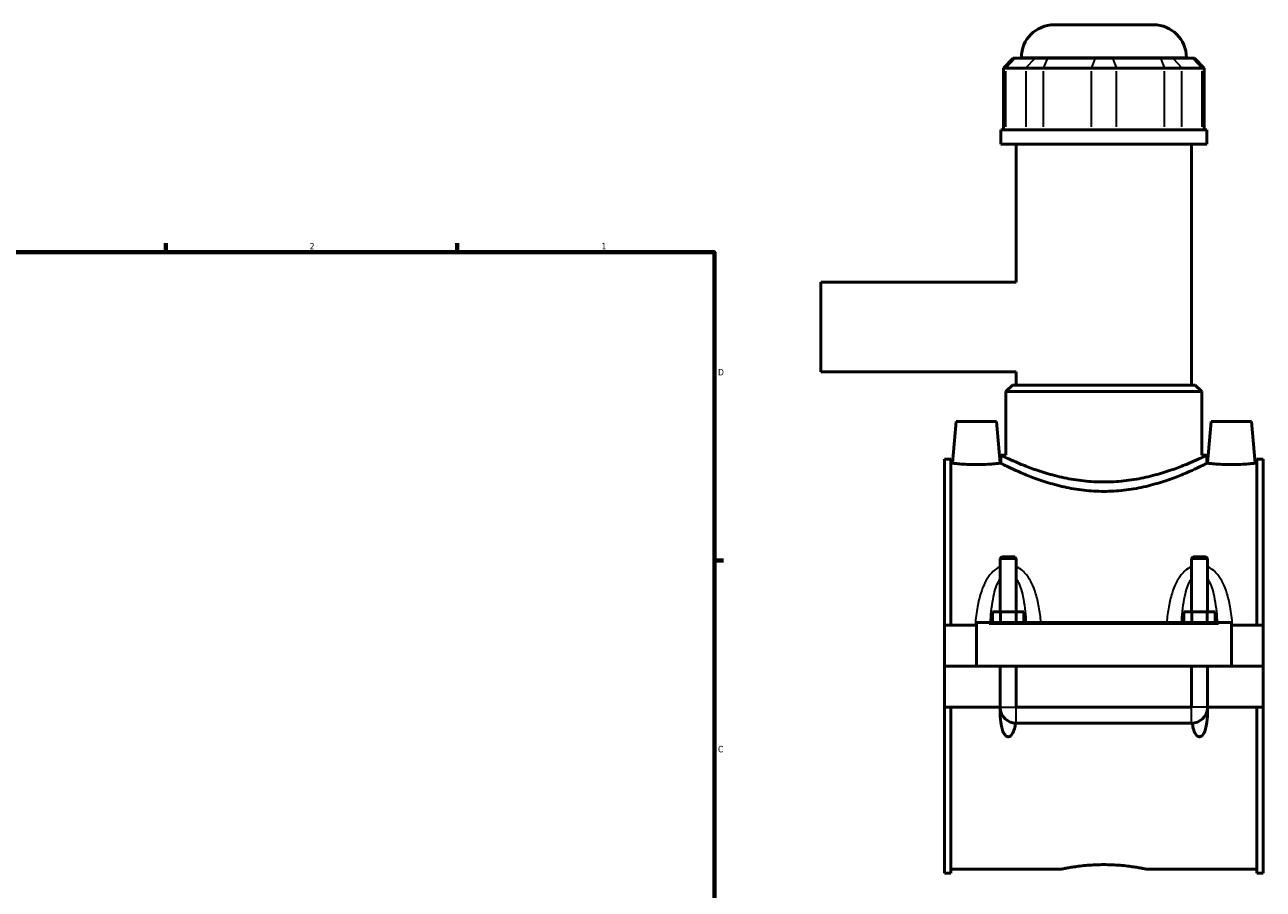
# Model space of a CAD drawing. Header units: inches. Extents: x -2.2 to 49.1, y -1.8 to 48.5.
# Tile 9 of 10: x 23.4 to 41.5, y 11.7 to 24.3. Entities that reach past the tile are written whole.
import ezdxf

# ---------------------------------------------------------------- set-up
doc = ezdxf.new("R2010")
doc.units = ezdxf.units.IN
doc.header["$MEASUREMENT"] = 0
for name, color, linetype, lineweight in [('Border (ANSI)', 7, 'Continuous', 70), ('Visible (ANSI)', 7, 'Continuous', 50), ('Visible Narrow (ANSI)', 7, 'Continuous', 35)]:
    doc.layers.add(name, color=color, linetype=linetype, lineweight=lineweight)
doc.styles.add('Note Text (ANSI)', font='tahoma.ttf')

# ---------------------------------------------------------------- blocks, each defined once
blk = doc.blocks.new('Borders Default Border')
at = {"layer": 'Border (ANSI)'}
for p, q in [((25.5, 21), (25.5, 21.134)), ((29.75, 21), (29.75, 21.134)), ((33.5, 16.5), (33.634, 16.5))]:
    blk.add_line(p, q, dxfattribs=at)
at = {"layer": 'Border (ANSI)', "flags": 128}
blk.add_lwpolyline([(0.5, 1), (0.5, 21), (33.5, 21), (33.5, 1), (0.5, 1)], dxfattribs=at)
at = {"layer": 'Border (ANSI)', "color": 5, "true_color": 0x0000ff, "char_height": 0.0945, "attachment_point": 7, "style": 'Note Text (ANSI)'}
for s, insert in [('2', (27.596, 21.04)), ('1', (31.854, 21.04)), ('D', (33.553, 19.203)), ('C', (33.552, 13.701))]:
    blk.add_mtext(s, dxfattribs=dict(at, insert=insert))

msp = doc.modelspace()

# ---------------------------------------------------------------- linework, layer by layer
at = {"layer": 'Visible (ANSI)'}
for p, q in [((38.4555, 24.3184), (39.9072, 24.3184)), ((37.8597, 23.8305), (37.7164, 23.6872)), ((37.7527, 23.6872), (37.7164, 23.6872)), ((37.7164, 23.6872), (37.7164, 22.785)), ((37.7527, 23.6872), (38.0419, 23.6872)), ((37.8597, 23.8305), (37.8851, 23.8305)), ((38.1743, 23.8305), (37.8851, 23.8305)), ((37.9779, 23.8305), (37.9779, 23.8408)), ((38.3004, 23.6872), (38.0419, 23.6872)), ((38.1743, 23.8305), (38.3552, 23.8305)), ((38.3004, 23.6872), (38.9986, 23.6872)), ((39.0534, 23.8305), (38.3552, 23.8305)), ((39.3641, 23.6872), (38.9986, 23.6872)), ((39.0534, 23.8305), (39.3093, 23.8305)), ((40.0075, 23.8305), (39.3093, 23.8305)), ((39.3641, 23.6872), (40.0623, 23.6872)), ((40.0075, 23.8305), (40.1884, 23.8305)), ((40.3208, 23.6872), (40.0623, 23.6872)), ((40.4776, 23.8305), (40.1884, 23.8305)), ((40.3208, 23.6872), (40.61, 23.6872)), ((40.3848, 23.8305), (40.3848, 23.8408)), ((40.4776, 23.8305), (40.503, 23.8305)), ((40.503, 23.8305), (40.6463, 23.6872)), ((40.6463, 23.6872), (40.61, 23.6872)), ((40.6463, 23.6872), (40.6463, 22.785)), ((40.6857, 22.785), (37.677, 22.785)), ((37.677, 22.5759), (37.677, 22.785)), ((40.6857, 22.5759), (40.6857, 22.785)), ((40.6857, 22.5759), (37.677, 22.5759)), ((37.9027, 20.5639), (37.9027, 22.5759)), ((40.46, 19.0624), (40.46, 22.5759)), ((35.0513, 20.5639), (35.0513, 19.2529)), ((37.9027, 20.5639), (35.0513, 20.5639)), ((37.9027, 19.2529), (35.0513, 19.2529)), ((37.9027, 19.0624), (37.9027, 19.2529)), ((37.8478, 19.0624), (37.7523, 18.9669)), ((37.8478, 19.0624), (40.5149, 19.0624)), ((40.5149, 19.0624), (40.6104, 18.9669)), ((40.6104, 18.9669), (37.7523, 18.9669)), ((37.7523, 18.0399), (37.7523, 18.9669)), ((40.6104, 18.0399), (40.6104, 18.9669)), ((37.0261, 18.5295), (36.9729, 17.9215)), ((37.6166, 18.5295), (37.0261, 18.5295)), ((37.6166, 18.5295), (37.6698, 17.9215)), ((40.7461, 18.5295), (40.6929, 17.9215)), ((40.7461, 18.5295), (41.3366, 18.5295)), ((41.3366, 18.5295), (41.3898, 17.9215)), ((36.8563, 17.9807), (36.8563, 15.5576)), ((36.8563, 17.9807), (36.9493, 17.9807)), ((36.9493, 15.5576), (36.9493, 17.9807)), ((36.9729, 17.9215), (36.9493, 17.9215)), ((37.677, 17.9215), (37.6698, 17.9215)), ((37.677, 18.0399), (37.677, 17.9215)), ((37.677, 18.0399), (37.7523, 18.0399)), ((40.6104, 18.0399), (40.6857, 18.0399)), ((40.6857, 18.0399), (40.6857, 17.9215)), ((40.6929, 17.9215), (40.6857, 17.9215)), ((41.4133, 17.9215), (41.3898, 17.9215)), ((41.4133, 15.5576), (41.4133, 17.9807)), ((41.4133, 17.9807), (41.5063, 17.9807)), ((41.5063, 17.9807), (41.5063, 15.5576)), ((37.6919, 16.5544), (37.6682, 16.5308)), ((37.9045, 16.5308), (37.6682, 16.5308)), ((37.6682, 16.5308), (37.6682, 15.7544)), ((37.6919, 16.5544), (37.8808, 16.5544)), ((37.8808, 16.5544), (37.9045, 16.5308)), ((37.9045, 16.5308), (37.9045, 15.7544)), ((40.4819, 16.5544), (40.4582, 16.5308)), ((40.6945, 16.5308), (40.4582, 16.5308)), ((40.4582, 15.7544), (40.4582, 16.5308)), ((40.4819, 16.5544), (40.6708, 16.5544)), ((40.6708, 16.5544), (40.6945, 16.5308)), ((40.6945, 15.7544), (40.6945, 16.5308)), ((37.559, 15.5969), (37.559, 15.7544)), ((37.559, 15.7544), (37.6727, 15.7544)), ((37.6727, 15.5969), (37.6727, 15.7544)), ((37.6727, 15.7544), (37.9, 15.7544)), ((37.9, 15.5969), (37.9, 15.7544)), ((37.9, 15.7544), (38.0136, 15.7544)), ((38.0136, 15.5969), (38.0136, 15.7544)), ((40.349, 15.5969), (40.349, 15.7544)), ((40.349, 15.7544), (40.4627, 15.7544)), ((40.4627, 15.5969), (40.4627, 15.7544)), ((40.4627, 15.7544), (40.69, 15.7544)), ((40.69, 15.5969), (40.69, 15.7544)), ((40.69, 15.7544), (40.8036, 15.7544)), ((40.8036, 15.5969), (40.8036, 15.7544)), ((37.3213, 15.5576), (36.8563, 15.5576)), ((36.8563, 14.9626), (36.8563, 15.5576)), ((37.3213, 15.5772), (37.3213, 15.5969)), ((41.0413, 15.5969), (37.3213, 15.5969)), ((37.3213, 14.9626), (37.3213, 15.5772)), ((41.0413, 15.5969), (41.0413, 15.5772)), ((41.0413, 15.5772), (41.0413, 14.9626)), ((41.5063, 15.5576), (41.0413, 15.5576)), ((41.5063, 15.5576), (41.5063, 14.9626)), ((36.8563, 14.9626), (37.3213, 14.9626)), ((36.8563, 14.3637), (36.8563, 14.9586)), ((37.6682, 14.9586), (36.8563, 14.9586)), ((41.0413, 14.9626), (37.3213, 14.9626)), ((37.6682, 14.9626), (37.6682, 14.9586)), ((37.6682, 14.3637), (37.6682, 14.9586)), ((37.9045, 14.9626), (37.9045, 14.9586)), ((37.9045, 14.9586), (37.9045, 14.3637)), ((40.4582, 14.9586), (37.9045, 14.9586)), ((40.4582, 14.9586), (40.4582, 14.9626)), ((40.4582, 14.3637), (40.4582, 14.9586)), ((40.6945, 14.9586), (40.6945, 14.9626)), ((40.6945, 14.9586), (40.6945, 14.3637)), ((41.5063, 14.9586), (40.6945, 14.9586)), ((41.0413, 14.9626), (41.5063, 14.9626)), ((41.5063, 14.9586), (41.5063, 14.3637)), ((37.6682, 14.3637), (36.8563, 14.3637)), ((36.8563, 14.3637), (36.8563, 11.9405)), ((36.9493, 11.9405), (36.9493, 14.3637)), ((37.6684, 14.3637), (37.6682, 14.3637)), ((37.9045, 14.3637), (37.9043, 14.3637)), ((40.4582, 14.3637), (37.9045, 14.3637)), ((37.9045, 14.3635), (40.4582, 14.3635)), ((40.4584, 14.3637), (40.4582, 14.3637)), ((40.6945, 14.3637), (40.6943, 14.3637)), ((41.5063, 14.3637), (40.6945, 14.3637)), ((41.4133, 11.9405), (41.4133, 14.3637)), ((41.5063, 14.3637), (41.5063, 11.9405)), ((37.9045, 14.1274), (40.4582, 14.1274)), ((36.8563, 11.9405), (36.9493, 11.9405)), ((38.564, 11.9997), (36.9493, 11.9997)), ((41.4133, 11.9997), (39.7987, 11.9997)), ((41.4133, 11.9405), (41.5063, 11.9405))]:
    msp.add_line(p, q, dxfattribs=at)
for centre, radius, start, end in [((38.4555, 23.8408), 0.4776, 90, 180), ((39.9072, 23.8408), 0.4776, 0, 90), ((37.9045, 14.3637), 0.2362, 181.6682, 270), ((40.4582, 14.3637), 0.2362, 270, 358.3318)]:
    msp.add_arc(centre, radius, start, end, dxfattribs=at)
for points, knots in [([(37.3213, 17.9007), (37.2774, 17.9007), (37.2306, 17.9018), (37.1446, 17.9057), (37.1054, 17.9085), (37.0437, 17.9137), (37.017, 17.9165), (36.9816, 17.9204), (36.9729, 17.9215), (36.9729, 17.9215)], [2.6769617, 2.6769617, 2.6769617, 2.6769617, 3.0117837, 3.0117837, 3.3466057, 3.3466057, 3.6810242, 3.6810242, 4.0154426, 4.0154426, 4.0154426, 4.0154426]), ([(37.6698, 17.9215), (37.6698, 17.9215), (37.6611, 17.9204), (37.6257, 17.9165), (37.599, 17.9137), (37.5373, 17.9085), (37.4981, 17.9057), (37.4121, 17.9018), (37.3653, 17.9007), (37.3213, 17.9007)], [6.6924044, 6.6924044, 6.6924044, 6.6924044, 7.0268228, 7.0268228, 7.3612413, 7.3612413, 7.6960633, 7.6960633, 8.0308852, 8.0308852, 8.0308852, 8.0308852]), ([(39.1813, 17.6475), (39.085, 17.6475), (38.9859, 17.6528), (38.7902, 17.674), (38.6935, 17.6899), (38.5088, 17.7289), (38.4207, 17.752), (38.2581, 17.8006), (38.1836, 17.8261), (38.0518, 17.8746), (37.9898, 17.8994), (37.8799, 17.9456), (37.8321, 17.967), (37.7548, 18.0025), (37.7253, 18.0166), (37.6864, 18.0353), (37.677, 18.0399), (37.677, 18.0399)], [11.7376621, 11.7376621, 11.7376621, 11.7376621, 12.4721667, 12.4721667, 13.2066712, 13.2066712, 13.9411758, 13.9411758, 14.6756803, 14.6756803, 15.4083835, 15.4083835, 16.1410868, 16.1410868, 16.87379, 16.87379, 17.6064932, 17.6064932, 17.6064932, 17.6064932]), ([(39.1813, 17.5109), (39.0848, 17.5109), (38.9856, 17.5165), (38.7898, 17.5389), (38.693, 17.5556), (38.5084, 17.5966), (38.4204, 17.6208), (38.258, 17.6718), (38.1835, 17.6984), (38.0519, 17.7491), (37.99, 17.775), (37.8801, 17.8232), (37.8323, 17.8455), (37.7549, 17.8825), (37.7254, 17.8972), (37.6864, 17.9167), (37.677, 17.9215), (37.677, 17.9215)], [0, 0, 0, 0, 0.7360029, 0.7360029, 1.4720058, 1.4720058, 2.2080088, 2.2080088, 2.9440117, 2.9440117, 3.6778556, 3.6778556, 4.4116995, 4.4116995, 5.1455435, 5.1455435, 5.8793874, 5.8793874, 5.8793874, 5.8793874]), ([(40.6857, 18.0399), (40.6857, 18.0399), (40.6763, 18.0353), (40.6374, 18.0166), (40.6079, 18.0025), (40.5306, 17.967), (40.4828, 17.9456), (40.3729, 17.8994), (40.3109, 17.8746), (40.1791, 17.8261), (40.1046, 17.8006), (39.942, 17.752), (39.8539, 17.7289), (39.6692, 17.6899), (39.5725, 17.674), (39.3767, 17.6528), (39.2777, 17.6475), (39.1813, 17.6475)], [5.8688311, 5.8688311, 5.8688311, 5.8688311, 6.6015343, 6.6015343, 7.3342375, 7.3342375, 8.0669407, 8.0669407, 8.7996439, 8.7996439, 9.5341484, 9.5341484, 10.268653, 10.268653, 11.0031576, 11.0031576, 11.7376621, 11.7376621, 11.7376621, 11.7376621]), ([(40.6857, 17.9215), (40.6857, 17.9215), (40.6763, 17.9167), (40.6373, 17.8972), (40.6078, 17.8825), (40.5304, 17.8455), (40.4826, 17.8232), (40.3727, 17.775), (40.3108, 17.7491), (40.1792, 17.6984), (40.1047, 17.6718), (39.9423, 17.6208), (39.8543, 17.5966), (39.6697, 17.5556), (39.5729, 17.5389), (39.3771, 17.5165), (39.2779, 17.5109), (39.1813, 17.5109)], [17.6381622, 17.6381622, 17.6381622, 17.6381622, 18.3720061, 18.3720061, 19.1058501, 19.1058501, 19.839694, 19.839694, 20.5735379, 20.5735379, 21.3095408, 21.3095408, 22.0455438, 22.0455438, 22.7815467, 22.7815467, 23.5175496, 23.5175496, 23.5175496, 23.5175496]), ([(41.0413, 17.9007), (40.9974, 17.9007), (40.9506, 17.9018), (40.8646, 17.9057), (40.8254, 17.9085), (40.7637, 17.9137), (40.737, 17.9165), (40.7016, 17.9204), (40.6929, 17.9215), (40.6929, 17.9215)], [0, 0, 0, 0, 0.334822, 0.334822, 0.669644, 0.669644, 1.0040624, 1.0040624, 1.3384809, 1.3384809, 1.3384809, 1.3384809]), ([(41.3898, 17.9215), (41.3898, 17.9215), (41.3811, 17.9204), (41.3457, 17.9165), (41.319, 17.9137), (41.2573, 17.9085), (41.2181, 17.9057), (41.1321, 17.9018), (41.0853, 17.9007), (41.0413, 17.9007)], [4.0154426, 4.0154426, 4.0154426, 4.0154426, 4.3498611, 4.3498611, 4.6842795, 4.6842795, 5.0191015, 5.0191015, 5.3539235, 5.3539235, 5.3539235, 5.3539235]), ([(37.8922, 14.1278), (37.8912, 14.1209), (37.8901, 14.1141), (37.8846, 14.0818), (37.8785, 14.0542), (37.8609, 14.0015), (37.8499, 13.9763), (37.8275, 13.9496), (37.8205, 13.9428), (37.8085, 13.9354), (37.8043, 13.9334), (37.7955, 13.9306), (37.7909, 13.9299), (37.7818, 13.9299), (37.7772, 13.9306), (37.7684, 13.9334), (37.7642, 13.9354), (37.7522, 13.9428), (37.7452, 13.9496), (37.7228, 13.9763), (37.7118, 14.0015), (37.6942, 14.0542), (37.6881, 14.0818), (37.6753, 14.1566), (37.6712, 14.2088), (37.6682, 14.2958), (37.668, 14.3296), (37.6684, 14.3637)], [1.5354225, 1.5354225, 1.5354225, 1.5354225, 1.5899032, 1.5899032, 1.7955836, 1.7955836, 2.001264, 2.001264, 2.0711221, 2.0711221, 2.1060511, 2.1060511, 2.1409802, 2.1409802, 2.1759093, 2.1759093, 2.2108383, 2.2108383, 2.2806964, 2.2806964, 2.4863768, 2.4863768, 2.6920572, 2.6920572, 3.089533, 3.089533, 3.3339319, 3.3339319, 3.3339319, 3.3339319]), ([(37.9043, 14.3637), (37.9043, 14.3637), (37.9043, 14.3636), (37.9043, 14.3636), (37.9043, 14.3636), (37.9043, 14.3636), (37.9043, 14.3635), (37.9044, 14.3635), (37.9044, 14.3635), (37.9044, 14.3635), (37.9044, 14.3635), (37.9045, 14.3635)], [0.00008457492, 0.00008457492, 0.00008457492, 0.00008457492, 0.00017244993, 0.00017244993, 0.00034435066, 0.00034435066, 0.00051321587, 0.00051321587, 0.00063524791, 0.00063524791, 0.00075680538, 0.00075680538, 0.00075680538, 0.00075680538]), ([(40.4582, 14.3635), (40.4583, 14.3635), (40.4583, 14.3635), (40.4583, 14.3635), (40.4583, 14.3635), (40.4584, 14.3636), (40.4584, 14.3636), (40.4584, 14.3636), (40.4584, 14.3636), (40.4584, 14.3637), (40.4584, 14.3637), (40.4584, 14.3637)], [0, 0, 0, 0, 0.0001629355, 0.0001629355, 0.00032776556, 0.00032776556, 0.00049627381, 0.00049627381, 0.00062596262, 0.00062596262, 0.0006718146, 0.0006718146, 0.0006718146, 0.0006718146]), ([(40.6943, 14.3637), (40.6947, 14.3296), (40.6944, 14.2958), (40.6915, 14.2088), (40.6874, 14.1566), (40.6746, 14.0818), (40.6685, 14.0542), (40.6509, 14.0015), (40.6399, 13.9763), (40.6175, 13.9496), (40.6105, 13.9428), (40.5985, 13.9354), (40.5943, 13.9334), (40.5855, 13.9306), (40.5809, 13.9299), (40.5718, 13.9299), (40.5672, 13.9306), (40.5584, 13.9334), (40.5542, 13.9354), (40.5422, 13.9428), (40.5352, 13.9496), (40.5128, 13.9763), (40.5018, 14.0015), (40.4842, 14.0542), (40.4781, 14.0818), (40.4726, 14.1141), (40.4715, 14.1209), (40.4705, 14.1278)], [0.9480285, 0.9480285, 0.9480285, 0.9480285, 1.1924274, 1.1924274, 1.5899032, 1.5899032, 1.7955836, 1.7955836, 2.001264, 2.001264, 2.0711221, 2.0711221, 2.1060511, 2.1060511, 2.1409802, 2.1409802, 2.1759093, 2.1759093, 2.2108383, 2.2108383, 2.2806964, 2.2806964, 2.4863768, 2.4863768, 2.6920572, 2.6920572, 2.7465379, 2.7465379, 2.7465379, 2.7465379]), ([(38.564, 11.9997), (38.564, 11.9997), (38.5678, 12.0005), (38.5834, 12.0037), (38.5954, 12.0062), (38.6269, 12.0123), (38.6465, 12.0159), (38.6918, 12.0238), (38.7175, 12.028), (38.7722, 12.0362), (38.8031, 12.0404), (38.8704, 12.0484), (38.9068, 12.0521), (38.9828, 12.0583), (39.0225, 12.0607), (39.1023, 12.064), (39.1425, 12.0648), (39.1813, 12.0648)], [7.1102273, 7.1102273, 7.1102273, 7.1102273, 7.4064769, 7.4064769, 7.7027265, 7.7027265, 7.9989762, 7.9989762, 8.2952258, 8.2952258, 8.5914951, 8.5914951, 8.8877644, 8.8877644, 9.1840337, 9.1840337, 9.480303, 9.480303, 9.480303, 9.480303]), ([(39.1813, 12.0648), (39.2202, 12.0648), (39.2604, 12.064), (39.3402, 12.0607), (39.3799, 12.0583), (39.4559, 12.0521), (39.4923, 12.0484), (39.5596, 12.0404), (39.5905, 12.0362), (39.6452, 12.028), (39.6709, 12.0238), (39.7162, 12.0159), (39.7358, 12.0123), (39.7673, 12.0062), (39.7793, 12.0037), (39.7949, 12.0005), (39.7987, 11.9997), (39.7987, 11.9997)], [0, 0, 0, 0, 0.2962693, 0.2962693, 0.5925386, 0.5925386, 0.8888079, 0.8888079, 1.1850772, 1.1850772, 1.4813269, 1.4813269, 1.7775765, 1.7775765, 2.0738261, 2.0738261, 2.3700758, 2.3700758, 2.3700758, 2.3700758])]:
    msp.add_open_spline(points, degree=3, knots=knots, dxfattribs=at)
at = {"layer": 'Visible Narrow (ANSI)'}
for p, q in [((37.8785, 23.8233), (37.7594, 23.6944)), ((40.37, 23.8408), (37.9927, 23.8408)), ((38.1677, 23.8233), (38.0486, 23.6944)), ((38.3525, 23.8233), (38.3031, 23.6944)), ((39.0507, 23.8233), (39.0013, 23.6944)), ((39.312, 23.8233), (39.3614, 23.6944)), ((40.0102, 23.8233), (40.0596, 23.6944)), ((40.195, 23.8233), (40.3141, 23.6944)), ((40.4842, 23.8233), (40.6033, 23.6944)), ((37.7527, 22.8301), (37.7527, 23.6421)), ((38.0419, 23.6421), (38.0419, 22.8301)), ((38.3004, 22.8301), (38.3004, 23.6421)), ((38.9986, 23.6421), (38.9986, 22.8301)), ((39.3641, 22.8301), (39.3641, 23.6421)), ((40.0623, 23.6421), (40.0623, 22.8301)), ((40.3208, 22.8301), (40.3208, 23.6421)), ((40.61, 23.6421), (40.61, 22.8301)), ((37.5073, 15.5772), (40.8553, 15.5772)), ((37.6707, 14.3637), (37.902, 14.3637)), ((37.9045, 14.1288), (37.9045, 14.3611)), ((40.4582, 14.1288), (40.4582, 14.3611)), ((40.692, 14.3637), (40.4607, 14.3637))]:
    msp.add_line(p, q, dxfattribs=at)
for points, knots in [([(37.6682, 16.4113), (37.667, 16.4108), (37.6657, 16.4102), (37.6334, 16.3955), (37.6048, 16.3766), (37.5567, 16.3353), (37.5365, 16.3137), (37.4898, 16.2551), (37.466, 16.216), (37.4219, 16.1275), (37.4026, 16.0774), (37.3663, 15.9616), (37.3508, 15.8949), (37.3228, 15.7415), (37.312, 15.6542), (37.3037, 15.563), (37.3035, 15.5603), (37.3032, 15.5576)], [-2.91631, -2.91631, -2.91631, -2.91631, -2.9057351, -2.9057351, -2.6429847, -2.6429847, -2.4141741, -2.4141741, -2.0619055, -2.0619055, -1.655762, -1.655762, -1.1484926, -1.1484926, -0.5126176, -0.5126176, -0.4929592, -0.4929592, -0.4929592, -0.4929592]), ([(38.2658, 15.5969), (38.2581, 15.6747), (38.248, 15.7516), (38.2219, 15.8949), (38.2064, 15.9616), (38.1701, 16.0774), (38.1508, 16.1275), (38.1067, 16.216), (38.0829, 16.2551), (38.0362, 16.3137), (38.016, 16.3353), (37.9679, 16.3766), (37.9393, 16.3955), (37.907, 16.4102), (37.9057, 16.4108), (37.9045, 16.4113)], [-5.8652202, -5.8652202, -5.8652202, -5.8652202, -5.3041773, -5.3041773, -4.7969079, -4.7969079, -4.3907644, -4.3907644, -4.0384958, -4.0384958, -3.8096852, -3.8096852, -3.5469348, -3.5469348, -3.5363599, -3.5363599, -3.5363599, -3.5363599]), ([(40.4582, 16.4113), (40.457, 16.4108), (40.4557, 16.4102), (40.4234, 16.3955), (40.3948, 16.3766), (40.3467, 16.3353), (40.3265, 16.3137), (40.2798, 16.2551), (40.256, 16.216), (40.2119, 16.1275), (40.1926, 16.0774), (40.1563, 15.9616), (40.1408, 15.8949), (40.1147, 15.7516), (40.1046, 15.6747), (40.0969, 15.5969)], [-2.9164321, -2.9164321, -2.9164321, -2.9164321, -2.9058572, -2.9058572, -2.6431064, -2.6431064, -2.4142953, -2.4142953, -2.0620262, -2.0620262, -1.6558824, -1.6558824, -1.1486125, -1.1486125, -0.5875717, -0.5875717, -0.5875717, -0.5875717]), ([(41.0595, 15.5576), (41.0592, 15.5603), (41.059, 15.563), (41.0507, 15.6542), (41.0399, 15.7415), (41.0119, 15.8949), (40.9964, 15.9616), (40.9601, 16.0774), (40.9408, 16.1275), (40.8967, 16.216), (40.8729, 16.2551), (40.8262, 16.3137), (40.806, 16.3353), (40.7579, 16.3766), (40.7293, 16.3955), (40.697, 16.4102), (40.6957, 16.4108), (40.6945, 16.4113)], [-5.9598327, -5.9598327, -5.9598327, -5.9598327, -5.9401767, -5.9401767, -5.3043015, -5.3043015, -4.7970316, -4.7970316, -4.3908878, -4.3908878, -4.0386187, -4.0386187, -3.8098076, -3.8098076, -3.5470568, -3.5470568, -3.5364819, -3.5364819, -3.5364819, -3.5364819]), ([(37.5246, 15.5969), (37.5283, 15.6509), (37.5329, 15.7044), (37.5455, 15.8195), (37.5541, 15.8808), (37.5742, 15.9874), (37.5848, 16.0334), (37.6092, 16.1148), (37.6224, 16.1507), (37.6472, 16.2026), (37.6573, 16.2206), (37.6682, 16.237)], [0.7220836, 0.7220836, 0.7220836, 0.7220836, 1.1484926, 1.1484926, 1.655762, 1.655762, 2.0619055, 2.0619055, 2.4141741, 2.4141741, 2.6210483, 2.6210483, 2.6210483, 2.6210483]), ([(37.9045, 16.237), (37.9154, 16.2206), (37.9255, 16.2026), (37.9503, 16.1507), (37.9635, 16.1148), (37.9879, 16.0334), (37.9985, 15.9874), (38.0186, 15.8808), (38.0271, 15.8195), (38.0398, 15.7044), (38.0444, 15.6509), (38.0481, 15.5969)], [3.8316215, 3.8316215, 3.8316215, 3.8316215, 4.0384958, 4.0384958, 4.3907644, 4.3907644, 4.7969079, 4.7969079, 5.3041773, 5.3041773, 5.7305863, 5.7305863, 5.7305863, 5.7305863]), ([(40.3146, 15.5969), (40.3183, 15.6509), (40.3229, 15.7044), (40.3355, 15.8195), (40.3441, 15.8808), (40.3642, 15.9874), (40.3748, 16.0334), (40.3992, 16.1148), (40.4124, 16.1507), (40.4372, 16.2026), (40.4473, 16.2206), (40.4582, 16.237)], [0.7222057, 0.7222057, 0.7222057, 0.7222057, 1.1486125, 1.1486125, 1.6558824, 1.6558824, 2.0620262, 2.0620262, 2.4142953, 2.4142953, 2.6211704, 2.6211704, 2.6211704, 2.6211704]), ([(40.6945, 16.237), (40.7054, 16.2206), (40.7155, 16.2026), (40.7403, 16.1507), (40.7535, 16.1148), (40.7779, 16.0334), (40.7885, 15.9874), (40.8086, 15.8808), (40.8171, 15.8195), (40.8298, 15.7044), (40.8344, 15.6509), (40.8381, 15.5969)], [3.8317436, 3.8317436, 3.8317436, 3.8317436, 4.0386187, 4.0386187, 4.3908878, 4.3908878, 4.7970316, 4.7970316, 5.3043015, 5.3043015, 5.7307083, 5.7307083, 5.7307083, 5.7307083])]:
    msp.add_open_spline(points, degree=3, knots=knots, dxfattribs=at)

# ---------------------------------------------------------------- block references
msp.add_blockref('Borders Default Border', (0, 0))

doc.saveas('drawing.dxf')
